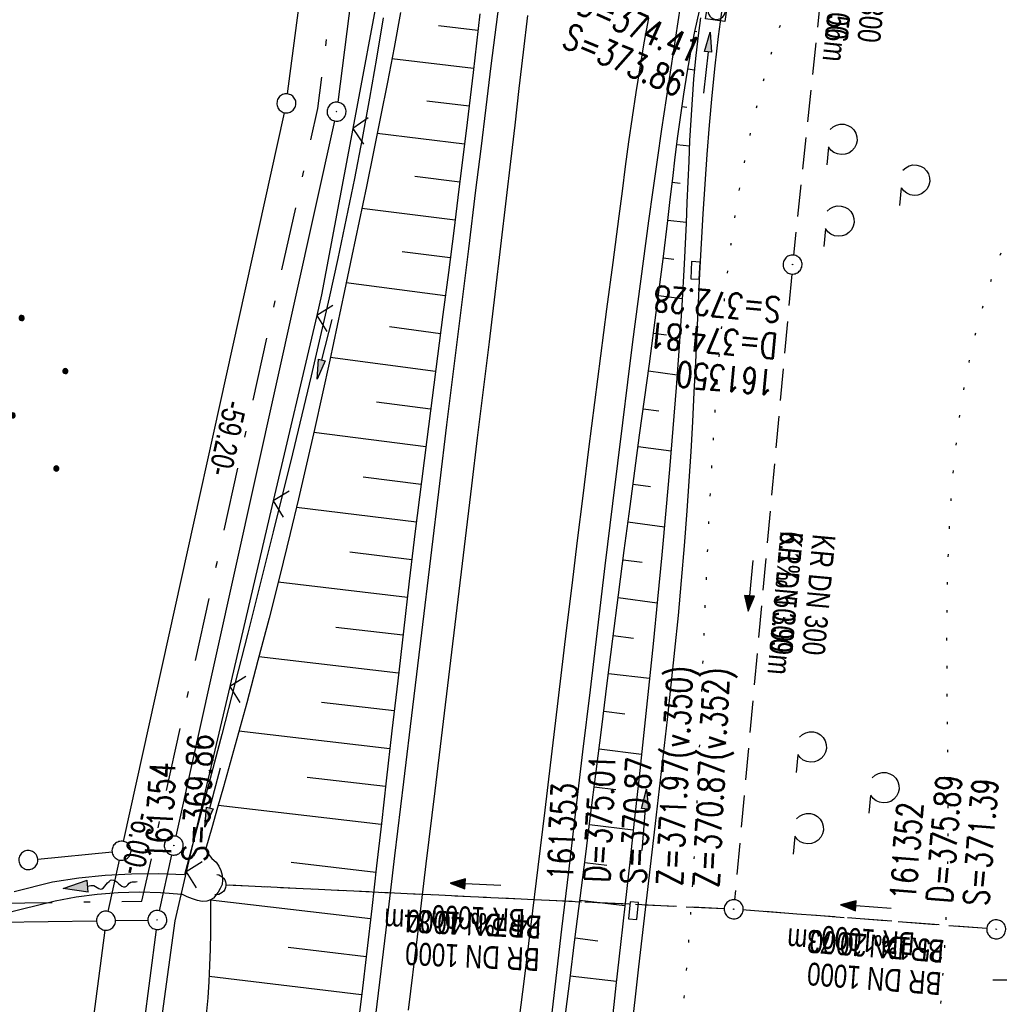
# Model space of a CAD drawing. Extents: x 510932 to 511602, y 463659 to 464636.
# Tile 18 of 81: x 511118 to 511196, y 463998 to 464076. Entities that reach past the tile are written whole.
import ezdxf

# ---------------------------------------------------------------- set-up
doc = ezdxf.new("R2010")
doc.units = 0
doc.header["$LTSCALE"] = 10
doc.header["$MEASUREMENT"] = 0
for name, pattern in [('AUSGEZOGEN', [0]), ('LT00', [0]), ('LT07', [0.22, 0.02, -0.2]), ('LT08', [0.42, 0.2, -0.1, 0.02, -0.1]), ('LT12', [0.4, 0.3, -0.1]), ('STRICHLINIE2', [0.375, 0.25, -0.125])]:
    doc.linetypes.add(name, pattern=pattern)
doc.layers.get('0').update_dxf_attribs({"linetype": 'LT00'})
for name, color, linetype in [('--EK_FBR', 1, 'LT00'), ('--EK_Halt-Pfeil', 4, 'LT00'), ('--EK_Haltung', 7, 'STRICHLINIE2'), ('--EK_Haltung-Text', 140, 'LT00'), ('--EK_Schacht-Text', 5, 'LT00'), ('--EL_DFK_AB_L', 21, 'LT00'), ('--EL_DFK_AB_P', 7, 'LT00'), ('--EL_Halt-Pfeil', 4, 'LT00'), ('--EL_Haltung', 182, 'STRICHLINIE2'), ('--EL_Haltung-Text', 182, 'LT00'), ('--FLIEßRICHTPFEIL', 180, 'Continuous'), ('ABSTAND', 8, 'LT00'), ('DFK_AB_L', 21, 'LT00'), ('DFK_AB_P', 7, 'LT00'), ('DFK_GZPKT', 250, 'LT00'), ('DFK_KATASTER', 250, 'LT00'), ('DFK_NUTZUNG', 250, 'LT00'), ('DL', 182, 'LT12'), ('DL_PFEIL', 201, 'LT00'), ('DL_TEXT', 182, 'LT00'), ('GEHOELZ_SYMB', 252, 'Continuous'), ('GEMEINDEGRENZE', 3, 'LT08'), ('PFEIL', 140, 'AUSGEZOGEN'), ('V104_AFBR_BAB', 250, 'LT00'), ('V104_BOESCH', 250, 'LT00'), ('V104_BOSCHUNG', 250, 'LT00'), ('V104_GEHOELZ', 250, 'LT07'), ('V104_GRABEN', 250, 'LT00'), ('V104_KA_MULD', 182, 'LT00'), ('V104_KA_PRUF', 182, 'LT00'), ('V104_LD_MARK', 250, 'LT00'), ('V104_RASTER', 250, 'LT00'), ('V104_SINKK', 182, 'LT00'), ('V104_UK_DURCH', 182, 'LT00'), ('V104_ZAUN', 40, 'LT00')]:
    doc.layers.add(name, color=color, linetype=linetype)
doc.styles.add('Haltungsbeschriftung', font='ARIAL.TTF', dxfattribs={"width": 0.75})
doc.styles.add('schachtbeschriftung', font='romans.shx', dxfattribs={"width": 0.75, "height": 2})
doc.styles.get("Standard").update_dxf_attribs({"font": 'ARIAL.TTF'})

# ---------------------------------------------------------------- blocks, each defined once
blk = doc.blocks.new('SYMB7010')
at = {"color": 0, "linetype": 'ByBlock'}
for points in [[(-0.031408, 0.499213), (-0.093728, 0.49134), (-0.15457, 0.475719), (-0.212975, 0.452595), (-0.268021, 0.422333), (-0.31884, 0.385411), (-0.36463, 0.342411), (-0.40467, 0.29401), (-0.438329, 0.240973), (-0.465074, 0.184136), (-0.484486, 0.124395), (-0.496256, 0.062692), (-0.5002, 0)], [(-0.5002, 0), (-0.496256, -0.062692), (-0.484486, -0.124395), (-0.465075, -0.184136), (-0.438329, -0.240973), (-0.404671, -0.29401), (-0.36463, -0.342411), (-0.31884, -0.385411), (-0.268021, -0.422333), (-0.212975, -0.452595), (-0.154571, -0.475719), (-0.093728, -0.49134), (-0.031408, -0.499213), (0.031408, -0.499213)], [(0.5002, 0), (0.496256, 0.062692), (0.484485, 0.124395), (0.465074, 0.184136), (0.438329, 0.240973), (0.40467, 0.29401), (0.36463, 0.342411), (0.31884, 0.385411), (0.268021, 0.422333), (0.212975, 0.452595), (0.15457, 0.475719), (0.093728, 0.49134), (0.031408, 0.499213), (-0.031408, 0.499213)], [(0.031408, -0.499213), (0.093728, -0.491341), (0.15457, -0.475719), (0.212975, -0.452595), (0.268021, -0.422333), (0.31884, -0.385411), (0.36463, -0.342411), (0.404671, -0.294011), (0.438329, -0.240974), (0.465075, -0.184136), (0.484486, -0.124395), (0.496256, -0.062692), (0.500201, 0)]]:
    blk.add_lwpolyline(points, dxfattribs=at)
blk = doc.blocks.new('SYMB0003')
at = {"color": 0, "linetype": 'ByBlock'}
for p, q in [((-0.015712, 0), (0.010166, 0.012015)), ((0, -0.021257), (-0.015712, 0)), ((0.010166, 0.012015), (0, -0.021257))]:
    blk.add_line(p, q, dxfattribs=at)
for points in [[(-0.031395, 0.499013), (-0.093691, 0.491144), (-0.154509, 0.475528), (-0.21289, 0.452414), (-0.267913, 0.422164), (-0.318712, 0.385257), (-0.364484, 0.342274), (-0.404509, 0.293893), (-0.438154, 0.240877), (-0.464888, 0.184062), (-0.484292, 0.124345), (-0.496058, 0.062667), (-0.5, 0)], [(-0.5, 0), (-0.496058, -0.062667), (-0.484292, -0.124345), (-0.464888, -0.184062), (-0.438154, -0.240877), (-0.404509, -0.293893), (-0.364485, -0.342274), (-0.318712, -0.385257), (-0.267914, -0.422164), (-0.21289, -0.452414), (-0.154509, -0.475529), (-0.093691, -0.491144), (-0.031395, -0.499014), (0.031395, -0.499014)], [(0.5, 0), (0.496057, 0.062667), (0.484292, 0.124345), (0.464888, 0.184062), (0.438153, 0.240877), (0.404509, 0.293893), (0.364484, 0.342274), (0.318712, 0.385257), (0.267913, 0.422164), (0.21289, 0.452414), (0.154509, 0.475528), (0.093691, 0.491144), (0.031395, 0.499013), (-0.031395, 0.499013)], [(0.031395, -0.499014), (0.093691, -0.491144), (0.154509, -0.475529), (0.21289, -0.452414), (0.267914, -0.422164), (0.318712, -0.385257), (0.364485, -0.342274), (0.404509, -0.293893), (0.438154, -0.240877), (0.464889, -0.184062), (0.484292, -0.124345), (0.496058, -0.062667), (0.5, 0)]]:
    blk.add_lwpolyline(points, dxfattribs=at)
blk = doc.blocks.new('Ackerland7')
at = {"layer": 'DFK_NUTZUNG', "color": 0, "linetype": 'ByBlock'}
for p, q in [((-4, 3.928), (-4, 3.67)), ((-3.95, 3.628), (-3.95, 3.97)), ((-3.9, 3.99), (-3.9, 3.607)), ((-3.85, 3.601), (-3.85, 3.997)), ((-3.8, 3.99), (-3.8, 3.607)), ((-3.75, 3.628), (-3.75, 3.97)), ((-3.7, 3.928), (-3.7, 3.67)), ((3.7, 3.929), (3.7, 3.671)), ((3.75, 3.629), (3.75, 3.971)), ((3.8, 3.992), (3.8, 3.608)), ((3.85, 3.602), (3.85, 3.998)), ((3.9, 3.992), (3.9, 3.608)), ((3.95, 3.629), (3.95, 3.971)), ((4, 3.929), (4, 3.671)), ((-3.65, 3.798), (-3.65, 3.8)), ((4.05, 3.799), (4.05, 3.801)), ((-7.85, 0.129), (-7.85, -0.129)), ((-7.8, -0.171), (-7.8, 0.171)), ((-7.75, 0.192), (-7.75, -0.192)), ((-7.7, -0.198), (-7.7, 0.198)), ((-7.65, 0.192), (-7.65, -0.192)), ((-7.6, -0.171), (-7.6, 0.171)), ((-7.55, 0.129), (-7.55, -0.129)), ((-7.5, -0.001), (-7.5, 0.001)), ((-0.15, 0.129), (-0.15, -0.129)), ((-0.1, -0.171), (-0.1, 0.171)), ((-0.05, 0.192), (-0.05, -0.192)), ((0, -0.198), (0, 0.198)), ((0.05, 0.192), (0.05, -0.192)), ((0.1, -0.171), (0.1, 0.171)), ((0.15, 0.129), (0.15, -0.129)), ((0.2, -0.001), (0.2, 0.001)), ((7.55, 0.129), (7.55, -0.129)), ((7.6, -0.171), (7.6, 0.171)), ((7.65, 0.192), (7.65, -0.192)), ((7.7, -0.198), (7.7, 0.198)), ((7.75, 0.192), (7.75, -0.192)), ((7.8, -0.171), (7.8, 0.171)), ((7.85, 0.129), (7.85, -0.129)), ((7.9, -0.001), (7.9, 0.001)), ((-4, -3.671), (-4, -3.929)), ((-3.95, -3.971), (-3.95, -3.629)), ((-3.9, -3.608), (-3.9, -3.992)), ((-3.85, -3.998), (-3.85, -3.602)), ((-3.8, -3.608), (-3.8, -3.992)), ((-3.75, -3.971), (-3.75, -3.629)), ((-3.7, -3.671), (-3.7, -3.929)), ((-3.65, -3.801), (-3.65, -3.799)), ((3.7, -3.671), (3.7, -3.929)), ((3.75, -3.971), (3.75, -3.629)), ((3.8, -3.608), (3.8, -3.992)), ((3.85, -3.998), (3.85, -3.602)), ((3.9, -3.608), (3.9, -3.992)), ((3.95, -3.971), (3.95, -3.629)), ((4, -3.671), (4, -3.929)), ((4.05, -3.801), (4.05, -3.799))]:
    blk.add_line(p, q, dxfattribs=at)
for points in [[(-3.65, 3.799), (-3.67, 3.886), (-3.725, 3.955), (-3.805, 3.994), (-3.894, 3.994), (-3.975, 3.955), (-4.03, 3.886), (-4.05, 3.799), (-4.03, 3.712), (-3.975, 3.642), (-3.894, 3.604), (-3.805, 3.604), (-3.725, 3.642), (-3.67, 3.712), (-3.65, 3.799)], [(4.05, 3.8), (4.03, 3.887), (3.975, 3.956), (3.894, 3.995), (3.805, 3.995), (3.725, 3.956), (3.67, 3.887), (3.65, 3.8), (3.67, 3.713), (3.725, 3.644), (3.805, 3.605), (3.894, 3.605), (3.975, 3.644), (4.03, 3.713), (4.05, 3.8)], [(-7.5, 0), (-7.52, 0.087), (-7.575, 0.156), (-7.655, 0.195), (-7.744, 0.195), (-7.825, 0.156), (-7.88, 0.087), (-7.9, 0)], [(0.2, 0), (0.18, 0.087), (0.125, 0.156), (0.045, 0.195), (-0.044, 0.195), (-0.125, 0.156), (-0.18, 0.087), (-0.2, 0)], [(-0.2, 0), (-0.18, -0.087), (-0.125, -0.156), (-0.044, -0.195), (0.045, -0.195), (0.125, -0.156), (0.18, -0.087), (0.2, 0)], [(7.9, 0), (7.88, 0.087), (7.825, 0.156), (7.744, 0.195), (7.655, 0.195), (7.575, 0.156), (7.52, 0.087), (7.5, 0)], [(7.5, 0), (7.52, -0.087), (7.575, -0.156), (7.655, -0.195), (7.744, -0.195), (7.825, -0.156), (7.88, -0.087), (7.9, 0)], [(-7.9, 0), (-7.88, -0.087), (-7.825, -0.156), (-7.744, -0.195), (-7.655, -0.195), (-7.575, -0.156), (-7.52, -0.087), (-7.5, 0)], [(-3.65, -3.8), (-3.67, -3.713), (-3.725, -3.644), (-3.805, -3.605), (-3.894, -3.605), (-3.975, -3.644), (-4.03, -3.713), (-4.05, -3.8), (-4.03, -3.887), (-3.975, -3.956), (-3.894, -3.995), (-3.805, -3.995), (-3.725, -3.956), (-3.67, -3.887), (-3.65, -3.8)], [(4.05, -3.8), (4.03, -3.713), (3.975, -3.644), (3.894, -3.605), (3.805, -3.605), (3.725, -3.644), (3.67, -3.713), (3.65, -3.8), (3.67, -3.887), (3.725, -3.956), (3.805, -3.995), (3.894, -3.995), (3.975, -3.956), (4.03, -3.887), (4.05, -3.8)]]:
    blk.add_lwpolyline(points, dxfattribs=at)
blk = doc.blocks.new('Pfreil3')
at = {"layer": 'PFEIL'}
blk.add_hatch(color=256, dxfattribs=at).paths.add_polyline_path([(-1.549, 0.273), (-1.549, -0.273), (0, 0)])
for p, q in [((-1.549, 0), (-4.831, 0)), ((-1.549, -0.273), (-1.549, 0.273)), ((-1.549, 0.273), (0, 0)), ((0, 0), (-1.549, -0.273))]:
    blk.add_line(p, q, dxfattribs=at)
blk = doc.blocks.new('SYMB0024')
at = {"color": 0, "linetype": 'ByBlock'}
for p, q in [((-0.5, 0.5), (0, 0)), ((0, 0), (0.5, 0.5))]:
    blk.add_line(p, q, dxfattribs=at)
blk = doc.blocks.new('GEHOELZ_SYMB')
at = {"layer": 'GEHOELZ_SYMB'}
blk.add_line((0, 0), (1.4, 0), dxfattribs=at)
blk.add_lwpolyline([(-1.388, 0.017), (-1.612, 0.221), (-1.778, 0.474), (-1.876, 0.761), (-1.898, 1.063), (-1.844, 1.361), (-1.718, 1.636), (-1.526, 1.87), (-1.282, 2.05), (-1, 2.162), (-0.7, 2.2), (-0.4, 2.162), (-0.118, 2.05), (0.126, 1.87), (0.318, 1.636), (0.444, 1.361), (0.498, 1.063), (0.476, 0.761), (0.378, 0.474), (0.212, 0.221), (-0.012, 0.017)], dxfattribs=at)
blk = doc.blocks.new('FLIEßRICHTPFEIL')
at = {"layer": '--FLIEßRICHTPFEIL'}
blk.add_hatch(color=256, dxfattribs=at).paths.add_polyline_path([(-1.95, 0.4875), (-1.95, -0.4875), (0, 0)])
for p, q in [((-1.95, 0.4875), (-1.95, -0.4875)), ((-1.95, 0.4875), (0, 0)), ((0, 0), (-1.95, -0.4875))]:
    blk.add_line(p, q, dxfattribs=at)
at = {"layer": '--FLIEßRICHTPFEIL', "start_tangent": (-1, 0), "end_tangent": (-1, 0)}
blk.add_spline([(-1.95, 0), (-2.4375, 0), (-2.925, 0.325), (-3.4125, 0), (-3.9, -0.325), (-4.3875, 0), (-4.875, 0.325), (-5.3625, 0), (-5.85, 0)], degree=3, dxfattribs=at)
blk = doc.blocks.new('SYMB0652')
at = {"color": 0, "linetype": 'ByBlock'}
blk.add_lwpolyline([(-0.15, -0.075), (0.15, -0.075), (0.15, 0.075), (-0.15, 0.075), (-0.15, -0.075)], dxfattribs=at)
blk = doc.blocks.new('SYMB1107')
at = {"color": 0, "linetype": 'ByBlock'}
for points in [[(-0.2, 0), (-0.196157, 0.039018), (-0.184776, 0.076537), (-0.166294, 0.111114), (-0.141421, 0.141421), (-0.111114, 0.166294), (-0.076537, 0.184776), (-0.039018, 0.196157), (0, 0.2)], [(0, 0.2), (0.039018, 0.196157), (0.076537, 0.184776), (0.111114, 0.166294), (0.141421, 0.141421), (0.166294, 0.111114), (0.184776, 0.076537), (0.196157, 0.039018), (0.2, 0)]]:
    blk.add_lwpolyline(points, dxfattribs=at)
blk = doc.blocks.new('SYMB1210')
at = {"color": 0, "linetype": 'ByBlock'}
blk.add_line((0.018815, -0.179014), (0.055623, -0.17119), dxfattribs=at)
for points in [[(-0.2, -0.2), (-0.2, 0.2), (0.2, 0.2), (0.2, -0.2), (-0.2, -0.2)], [(0.018815, 0.179014), (-0.018815, 0.179014), (-0.055623, 0.17119), (-0.09, 0.155885), (-0.120444, 0.133766), (-0.145623, 0.105801), (-0.164438, 0.073213), (-0.176067, 0.037424), (-0.18, 0)], [(-0.18, 0), (-0.176067, -0.037424), (-0.164438, -0.073213), (-0.145623, -0.105801), (-0.120444, -0.133766), (-0.09, -0.155885), (-0.055623, -0.17119), (-0.018815, -0.179014), (0.018815, -0.179014)], [(0.18, 0), (0.176067, 0.037424), (0.164438, 0.073213), (0.145623, 0.105801), (0.120444, 0.133766), (0.09, 0.155885), (0.055623, 0.17119), (0.018815, 0.179014)], [(0.055623, -0.17119), (0.09, -0.155885), (0.120444, -0.133766), (0.145623, -0.105801), (0.164438, -0.073213), (0.176067, -0.037424), (0.18, 0)]]:
    blk.add_lwpolyline(points, dxfattribs=at)
blk = doc.blocks.new('SYMB0070')
at = {"color": 0, "linetype": 'ByBlock'}
for p, q in [((-0.5, 0), (0.2, 0)), ((0.5, 0), (0.2, 0.1)), ((0.2, 0.1), (0.2, 0)), ((0.468, 0), (0.21, 0.086)), ((0.21, 0.086), (0.21, -0.086)), ((0.21, -0.086), (0.468, 0)), ((0.22, -0.072), (0.437, 0)), ((0.23, -0.058), (0.405, 0)), ((0.24, -0.045), (0.374, 0)), ((0.342, 0), (0.25, 0.031)), ((0.25, 0.031), (0.25, -0.031)), ((0.25, -0.031), (0.342, 0)), ((0.26, -0.017), (0.31, 0)), ((0.27, -0.003), (0.279, 0))]:
    blk.add_line(p, q, dxfattribs=at)
for points in [[(0.2, 0), (0.2, -0.1), (0.5, 0)], [(0.437, 0), (0.22, 0.072), (0.22, -0.072)], [(0.405, 0), (0.23, 0.058), (0.23, -0.058)], [(0.374, 0), (0.24, 0.045), (0.24, -0.045)], [(0.31, 0), (0.26, 0.017), (0.26, -0.017)], [(0.279, 0), (0.27, 0.003), (0.27, -0.003)]]:
    blk.add_lwpolyline(points, dxfattribs=at)

msp = doc.modelspace()

# ---------------------------------------------------------------- linework, layer by layer
at = {"layer": '--EK_FBR'}
for points in [[(511140.926, 463952.153), (511141.874, 463959.939), (511142.821, 463967.725), (511143.816, 463975.916), (511144.808, 463984.107), (511145.796, 463992.298), (511146.497, 463998.129), (511147.196, 464003.961), (511147.895, 464009.792), (511148.593, 464015.624), (511149.297, 464021.499), (511150.004, 464027.373), (511150.714, 464033.247), (511151.429, 464039.121), (511151.996, 464043.741), (511152.566, 464048.36), (511153.137, 464052.979), (511153.709, 464057.597), (511154.279, 464062.215), (511154.681, 464065.482), (511155.084, 464068.749), (511155.489, 464072.016), (511155.898, 464075.282), (511156.312, 464078.549)], [(511170.368, 464076.698), (511169.995, 464074.269), (511169.627, 464071.848), (511169.264, 464069.435), (511168.906, 464067.027), (511168.555, 464064.621), (511168.21, 464062.214), (511167.872, 464059.806), (511167.44, 464056.638), (511167.02, 464053.464), (511166.61, 464050.284), (511166.208, 464047.101), (511165.812, 464043.914), (511165.422, 464040.727), (511165.034, 464037.539), (511164.442, 464032.647), (511163.853, 464027.758), (511163.267, 464022.87), (511162.683, 464017.983), (511162.102, 464013.095), (511161.565, 464008.56), (511161.028, 464004.024), (511160.492, 463999.488), (511159.954, 463994.951)]]:
    msp.add_lwpolyline(points, dxfattribs=at)
at = {"layer": '--EK_Haltung'}
for p, q in [((511183.778, 464099.939), (511179.294, 464057.115)), ((511179.148, 464055.622), (511174.651, 464006.34)), ((511173.833, 464005.629), (511134.539, 464007.494)), ((511194.508, 464004.073), (511175.33, 464005.536))]:
    msp.add_line(p, q, dxfattribs=at)
at = {"layer": '--EL_DFK_AB_L'}
for p, q in [((511148.664, 464110.016), (511143.396, 464069.154)), ((511143.138, 464067.677), (511130.643, 464011.342)), ((511129.343, 464005.482), (511130.318, 464009.878)), ((511129.084, 464004.006), (511122.667, 463954.534))]:
    msp.add_line(p, q, dxfattribs=at)
at = {"layer": '--EL_Haltung'}
for p, q in [((511183.778, 464099.939), (511179.294, 464057.115)), ((511179.148, 464055.622), (511174.651, 464006.34)), ((511173.833, 464005.629), (511134.539, 464007.494)), ((511194.508, 464004.073), (511175.33, 464005.536))]:
    msp.add_line(p, q, dxfattribs=at)
at = {"layer": 'DFK_AB_L'}
for p, q in [((511148.664, 464110.016), (511143.396, 464069.154)), ((511143.138, 464067.677), (511130.643, 464011.342)), ((511129.343, 464005.482), (511130.318, 464009.878)), ((511129.084, 464004.006), (511122.667, 463954.534))]:
    msp.add_line(p, q, dxfattribs=at)
at = {"layer": 'DFK_KATASTER'}
for p, q in [((511139.446, 464069.804), (511141.864, 464088.586)), ((511126.522, 464010.932), (511139.189, 464068.328)), ((511119.767, 464009.544), (511125.614, 464010.126)), ((511125.302, 464005.422), (511126.198, 464009.467)), ((511116.76, 464004.58), (511124.39, 464004.68)), ((511125.89, 464004.701), (511128.43, 464004.738)), ((511125.044, 464003.946), (511118.687, 463954.884))]:
    msp.add_line(p, q, dxfattribs=at)
at = {"layer": 'DL'}
for p, q in [((511173.833, 464005.629), (511134.539, 464007.494)), ((511194.508, 464004.073), (511175.33, 464005.536))]:
    msp.add_line(p, q, dxfattribs=at)
at = {"layer": 'GEMEINDEGRENZE', "ltscale": 2.5, "flags": 128}
msp.add_lwpolyline([(510955.418, 463956.46), (510984.643, 463964.401), (511022.61, 463976.051), (511115.765, 464006.067), (511125.119, 464006.189), (511127.972, 464006.232), (511141.821, 464068.669), (511147.251, 464110.787), (511145.826, 464126.184), (511140.364, 464140.309), (511125.905, 464157.166), (511130.198, 464162.429), (511147.669, 464187.979), (511163.304, 464175.908), (511220.322, 464139.483), (511221.496, 464133.768), (511224.292, 464132.831), (511228.083, 464132.209), (511231.987, 464131.836), (511235.827, 464131.654), (511239.611, 464132.102), (511243.389, 464132.873), (511247.049, 464134.051), (511250.592, 464135.658), (511254.009, 464137.449), (511257.11, 464139.688), (511260.042, 464142.214), (511262.731, 464144.97), (511265.043, 464148.031), (511267.093, 464151.319), (511268.83, 464154.726), (511269.658, 464157.276), (511264.514, 464158.57), (511276.943, 464224.277), (511277.673, 464232.3), (511293.146, 464312.658), (511294.667, 464320.83), (511298.569, 464352.138), (511300.855, 464378.237), (511302.403, 464397.081), (511302.932, 464407.141), (511302.953, 464407.635), (511306.996, 464455.436), (511309.133, 464480.689), (511312.442, 464550.532), (511314.022, 464582.963), (511327.222, 464590.538), (511358.906, 464589.094), (511362.89, 464579.068), (511451.194, 464578.849), (511502.173, 464571.933), (511508.943, 464570.82), (511599.854, 464555.961)], dxfattribs=at)
at = {"layer": 'V104_AFBR_BAB'}
for points in [[(511140.926, 463952.153), (511141.874, 463959.939), (511142.821, 463967.725), (511143.816, 463975.916), (511144.808, 463984.107), (511145.796, 463992.298), (511146.497, 463998.129), (511147.196, 464003.961), (511147.895, 464009.792), (511148.593, 464015.624), (511149.297, 464021.499), (511150.004, 464027.373), (511150.714, 464033.247), (511151.429, 464039.121), (511151.996, 464043.741), (511152.566, 464048.36), (511153.137, 464052.979), (511153.709, 464057.597), (511154.279, 464062.215), (511154.681, 464065.482), (511155.084, 464068.749), (511155.489, 464072.016), (511155.898, 464075.282), (511156.312, 464078.549)], [(511170.368, 464076.698), (511169.995, 464074.269), (511169.627, 464071.848), (511169.264, 464069.435), (511168.906, 464067.027), (511168.555, 464064.621), (511168.21, 464062.214), (511167.872, 464059.806), (511167.44, 464056.638), (511167.02, 464053.464), (511166.61, 464050.284), (511166.208, 464047.101), (511165.812, 464043.914), (511165.422, 464040.727), (511165.034, 464037.539), (511164.442, 464032.647), (511163.853, 464027.758), (511163.267, 464022.87), (511162.683, 464017.983), (511162.102, 464013.095), (511161.565, 464008.56), (511161.028, 464004.024), (511160.492, 463999.488), (511159.954, 463994.951)]]:
    msp.add_lwpolyline(points, dxfattribs=at)
at = {"layer": 'V104_BOESCH'}
for points in [[(511161.256, 463996.714), (511161.662, 463999.966), (511162.073, 464003.218), (511162.486, 464006.469), (511162.9, 464009.721), (511163.313, 464012.973), (511163.751, 464016.451), (511164.188, 464019.929), (511164.625, 464023.408), (511165.064, 464026.885), (511165.507, 464030.362), (511165.957, 464033.838), (511166.415, 464037.312), (511166.793, 464040.124), (511167.174, 464042.936), (511167.557, 464045.748), (511167.938, 464048.56), (511168.315, 464051.374), (511168.684, 464054.189), (511169.043, 464057.007), (511169.389, 464059.828), (511169.586, 464061.49), (511169.783, 464063.153), (511169.983, 464064.815), (511170.192, 464066.475), (511170.413, 464068.133), (511170.652, 464069.788), (511170.913, 464071.438), (511171.201, 464073.083), (511171.519, 464074.722), (511171.874, 464076.354)], [(511154.575, 464076.1), (511154.047, 464071.501), (511153.502, 464066.904), (511152.94, 464062.309), (511152.526, 464059.02), (511152.104, 464055.732), (511151.678, 464052.444), (511151.251, 464049.157), (511150.824, 464045.869), (511150.402, 464042.582), (511149.987, 464039.293), (511149.503, 464035.366), (511149.031, 464031.437), (511148.568, 464027.507), (511148.113, 464023.576), (511147.663, 464019.645), (511147.216, 464015.713), (511146.835, 464012.358), (511146.453, 464009.004), (511146.068, 464005.65), (511145.677, 464002.296), (511145.28, 463998.944), (511144.873, 463995.592)], [(511133.383, 464006.323), (511133.374, 464005.035), (511133.36, 464003.748), (511133.337, 464002.461), (511133.298, 464001.176), (511133.239, 463999.894), (511133.154, 463998.614), (511133.01, 463997.035)]]:
    msp.add_lwpolyline(points, dxfattribs=at)
at = {"layer": 'V104_BOSCHUNG'}
for p, q in [((511154.428, 464074.809), (511151.319, 464075.156)), ((511171.524, 464074.745), (511171.669, 464074.715)), ((511154.084, 464071.818), (511147.663, 464072.557)), ((511170.972, 464071.788), (511171.488, 464071.7)), ((511153.732, 464068.828), (511150.414, 464069.222)), ((511170.509, 464068.815), (511170.883, 464068.761)), ((511153.373, 464065.838), (511146.51, 464066.676)), ((511170.11, 464065.833), (511171.09, 464065.711)), ((511153.008, 464062.86), (511149.458, 464063.294)), ((511169.747, 464062.852), (511170.352, 464062.781)), ((511152.634, 464059.872), (511145.299, 464060.791)), ((511169.394, 464059.873), (511170.831, 464059.704)), ((511152.253, 464056.885), (511148.468, 464057.371)), ((511169.029, 464056.9), (511169.857, 464056.798)), ((511151.867, 464053.898), (511144.063, 464054.926)), ((511168.65, 464053.931), (511170.518, 464053.688)), ((511151.48, 464050.923), (511147.458, 464051.453)), ((511168.26, 464050.962), (511169.294, 464050.821)), ((511151.094, 464047.948), (511142.803, 464049.04)), ((511167.861, 464047.988), (511170.121, 464047.682)), ((511150.71, 464044.984), (511146.434, 464045.536)), ((511167.457, 464045.015), (511168.677, 464044.85)), ((511150.331, 464042.02), (511141.501, 464043.133)), ((511167.053, 464042.043), (511169.654, 464041.69)), ((511149.958, 464039.056), (511145.393, 464039.619)), ((511166.65, 464039.07), (511168.025, 464038.884)), ((511149.59, 464036.079), (511140.143, 464037.243)), ((511166.254, 464036.096), (511169.131, 464035.706)), ((511149.231, 464033.113), (511144.332, 464033.704)), ((511165.864, 464033.122), (511167.358, 464032.919)), ((511148.878, 464030.146), (511138.702, 464031.347)), ((511165.479, 464030.139), (511168.563, 464029.736)), ((511148.53, 464027.179), (511143.241, 464027.79)), ((511165.098, 464027.155), (511166.682, 464026.956)), ((511148.185, 464024.199), (511137.185, 464025.47)), ((511164.721, 464024.171), (511167.96, 464023.781)), ((511147.843, 464021.219), (511142.123, 464021.879)), ((511164.347, 464021.194), (511165.997, 464020.995)), ((511147.503, 464018.238), (511135.605, 464019.612)), ((511163.973, 464018.217), (511167.328, 464017.814)), ((511147.164, 464015.257), (511140.979, 464015.972)), ((511163.599, 464015.241), (511165.301, 464015.036)), ((511146.826, 464012.276), (511133.97, 464013.761)), ((511163.223, 464012.264), (511166.674, 464011.849)), ((511146.396, 464008.496), (511139.722, 464009.267)), ((511162.845, 464009.288), (511164.594, 464009.078)), ((511145.974, 464004.843), (511133.383, 464006.301)), ((511162.466, 464006.312), (511166.009, 464005.886)), ((511162.088, 464003.336), (511163.882, 464003.12)), ((511145.625, 464001.85), (511139.489, 464002.574)), ((511145.27, 463998.858), (511133.26, 464000.3)), ((511161.711, 464000.36), (511165.344, 463999.922))]:
    msp.add_line(p, q, dxfattribs=at)
at = {"layer": 'V104_GEHOELZ', "flags": 128}
msp.add_lwpolyline([(511211.675, 464089.159), (511211.846, 464089.707), (511212, 464090.261), (511212.127, 464090.821), (511212.219, 464091.391), (511212.264, 464091.973), (511212.254, 464092.569), (511212.189, 464093.127), (511212.071, 464093.686), (511211.903, 464094.233), (511211.686, 464094.756), (511211.422, 464095.242), (511211.113, 464095.678), (511210.761, 464096.052), (511210.369, 464096.35), (511209.927, 464096.569), (511209.448, 464096.706), (511208.939, 464096.773), (511208.403, 464096.78), (511207.845, 464096.74), (511207.27, 464096.663), (511206.683, 464096.561), (511206.089, 464096.444), (511205.492, 464096.324), (511204.24, 464096.092), (511203, 464095.889), (511201.773, 464095.705), (511200.562, 464095.535), (511199.368, 464095.37), (511198.194, 464095.202), (511197.041, 464095.025), (511195.912, 464094.831), (511194.809, 464094.611), (511193.733, 464094.36), (511192.686, 464094.068), (511191.672, 464093.729), (511190.69, 464093.334), (511189.745, 464092.877), (511188.837, 464092.35), (511187.914, 464091.706), (511187.035, 464090.981), (511186.197, 464090.181), (511185.4, 464089.312), (511184.642, 464088.381), (511183.921, 464087.394), (511183.236, 464086.358), (511182.586, 464085.278), (511181.969, 464084.162), (511181.383, 464083.017), (511180.828, 464081.847), (511180.301, 464080.66), (511179.801, 464079.463), (511179.327, 464078.261), (511178.574, 464076.214), (511177.888, 464074.171), (511177.264, 464072.134), (511176.7, 464070.1), (511176.191, 464068.07), (511175.733, 464066.042), (511175.323, 464064.015), (511174.957, 464061.99), (511174.632, 464059.965), (511174.342, 464057.939), (511174.086, 464055.913), (511173.858, 464053.884), (511173.655, 464051.853), (511173.474, 464049.819), (511173.31, 464047.781), (511173.115, 464045.084), (511172.941, 464042.379), (511172.785, 464039.667), (511172.645, 464036.95), (511172.517, 464034.226), (511172.398, 464031.498), (511172.286, 464028.766), (511172.178, 464026.031), (511172.07, 464023.293), (511171.961, 464020.553), (511171.846, 464017.811), (511171.724, 464015.069), (511171.591, 464012.328), (511171.445, 464009.586), (511171.282, 464006.847), (511171.099, 464004.109), (511170.895, 464001.374), (511170.665, 463998.643), (511170.396, 463995.793), (511170.099, 463992.948), (511169.776, 463990.106), (511169.43, 463987.269), (511169.063, 463984.434), (511168.678, 463981.603), (511168.277, 463978.775), (511167.862, 463975.95), (511167.437, 463973.127), (511167.003, 463970.306), (511166.563, 463967.487), (511166.152, 463964.871), (511165.74, 463962.255), (511165.333, 463959.638), (511164.932, 463957.019), (511164.542, 463954.396), (511164.166, 463951.769), (511163.807, 463949.136), (511163.469, 463946.496), (511163.174, 463944.027), (511162.899, 463941.553), (511162.642, 463939.077), (511162.401, 463936.603), (511162.175, 463934.131), (511161.964, 463931.665), (511161.764, 463929.208), (511161.576, 463926.762), (511161.397, 463924.33), (511161.276, 463922.619), (511161.16, 463920.912), (511161.052, 463919.206), (511160.952, 463917.496), (511160.862, 463915.779), (511160.785, 463914.051), (511160.72, 463912.307), (511160.67, 463910.545), (511160.637, 463908.759), (511160.622, 463906.947), (511160.626, 463905.104), (511160.638, 463904.096), (511160.662, 463903.084), (511160.705, 463902.073), (511160.772, 463901.07), (511160.871, 463900.081), (511161.006, 463899.11), (511161.185, 463898.164), (511161.414, 463897.249), (511161.698, 463896.371), (511162.045, 463895.535), (511162.459, 463894.747), (511162.948, 463894.014), (511163.522, 463893.332), (511164.171, 463892.707), (511164.887, 463892.136), (511165.663, 463891.615), (511166.491, 463891.139), (511167.364, 463890.704), (511168.274, 463890.308), (511169.215, 463889.946), (511170.177, 463889.613), (511171.155, 463889.307), (511172.139, 463889.023), (511173.124, 463888.757), (511174.939, 463888.302), (511176.731, 463887.897), (511178.505, 463887.542), (511180.262, 463887.239), (511182.009, 463886.988), (511183.747, 463886.789), (511185.482, 463886.642), (511187.217, 463886.548), (511188.955, 463886.508), (511190.424, 463886.515), (511191.898, 463886.555), (511193.377, 463886.621), (511194.86, 463886.71), (511196.347, 463886.814), (511197.838, 463886.929), (511199.331, 463887.048), (511200.828, 463887.166), (511202.328, 463887.278), (511203.829, 463887.378), (511205.333, 463887.461), (511206.838, 463887.52), (511208.344, 463887.551), (511209.852, 463887.547), (511211.36, 463887.503), (511212.868, 463887.414), (511214.376, 463887.273), (511215.884, 463887.076), (511216.747, 463886.937), (511217.608, 463886.786), (511218.469, 463886.632), (511219.327, 463886.483), (511220.183, 463886.347), (511221.035, 463886.233), (511221.884, 463886.15), (511222.728, 463886.106), (511223.567, 463886.109), (511224.401, 463886.168), (511225.466, 463886.336), (511226.518, 463886.604), (511227.554, 463886.964), (511228.572, 463887.408), (511229.567, 463887.929), (511230.539, 463888.52), (511231.483, 463889.172), (511232.397, 463889.878), (511233.278, 463890.632), (511234.123, 463891.424), (511234.93, 463892.248), (511235.696, 463893.096), (511236.708, 463894.329), (511237.637, 463895.596), (511238.489, 463896.897), (511239.27, 463898.233), (511239.985, 463899.604), (511240.64, 463901.01), (511241.242, 463902.453), (511241.795, 463903.932), (511242.307, 463905.448), (511242.782, 463907.001), (511243.226, 463908.593), (511243.454, 463909.459), (511243.683, 463910.33), (511243.918, 463911.197), (511244.166, 463912.054), (511244.436, 463912.894), (511244.734, 463913.71), (511245.066, 463914.495), (511245.44, 463915.242), (511245.862, 463915.943), (511246.34, 463916.592), (511246.881, 463917.181), (511247.491, 463917.704), (511248.012, 463918.06), (511248.571, 463918.379), (511249.16, 463918.67), (511249.771, 463918.939), (511250.395, 463919.194), (511251.025, 463919.443), (511251.653, 463919.693), (511252.272, 463919.951), (511252.872, 463920.225), (511253.446, 463920.523), (511253.986, 463920.851), (511254.485, 463921.218), (511254.934, 463921.631), (511255.356, 463922.133), (511255.719, 463922.69), (511256.031, 463923.293), (511256.299, 463923.936), (511256.533, 463924.609), (511256.738, 463925.307), (511256.924, 463926.02), (511257.098, 463926.742), (511257.269, 463927.465), (511257.645, 463928.994), (511258.038, 463930.494), (511258.445, 463931.97), (511258.861, 463933.425), (511259.286, 463934.862), (511259.715, 463936.286), (511260.145, 463937.698), (511260.574, 463939.103), (511260.999, 463940.505), (511261.417, 463941.906), (511261.824, 463943.311), (511262.218, 463944.722), (511262.76, 463946.777), (511263.271, 463948.851), (511263.755, 463950.941), (511264.215, 463953.046), (511264.653, 463955.163), (511265.075, 463957.29), (511265.481, 463959.425), (511265.876, 463961.565), (511266.263, 463963.707), (511266.645, 463965.85), (511267.025, 463967.992), (511267.502, 463970.668), (511267.978, 463973.338), (511268.45, 463976.005), (511268.917, 463978.669), (511269.375, 463981.332), (511269.822, 463983.995), (511270.254, 463986.659), (511270.67, 463989.325), (511271.067, 463991.995), (511271.441, 463994.669), (511271.815, 463997.535), (511272.163, 464000.407), (511272.488, 464003.283), (511272.794, 464006.161), (511273.083, 464009.041), (511273.359, 464011.92), (511273.623, 464014.798), (511273.879, 464017.673), (511274.082, 464019.985), (511274.284, 464022.295), (511274.49, 464024.604), (511274.701, 464026.912), (511274.921, 464029.221), (511275.153, 464031.53), (511275.401, 464033.841), (511275.666, 464036.154), (511275.953, 464038.47), (511276.264, 464040.791), (511276.603, 464043.116), (511276.972, 464045.446), (511277.193, 464046.756), (511277.418, 464048.067), (511277.641, 464049.378), (511277.858, 464050.689), (511278.061, 464052), (511278.245, 464053.308), (511278.403, 464054.615), (511278.531, 464055.918), (511278.621, 464057.217), (511278.668, 464058.512), (511278.666, 464059.801), (511278.609, 464061.084), (511278.491, 464062.361), (511278.352, 464063.364), (511278.177, 464064.365), (511277.97, 464065.367), (511277.737, 464066.374), (511277.482, 464067.388), (511277.212, 464068.412), (511277.041, 464069.039), (511276.858, 464069.662), (511276.656, 464070.271), (511276.427, 464070.856), (511276.164, 464071.409), (511275.86, 464071.919), (511275.393, 464072.509), (511274.85, 464073.021), (511274.24, 464073.462), (511273.569, 464073.842), (511272.846, 464074.169), (511272.079, 464074.451), (511271.274, 464074.698), (511270.44, 464074.918), (511269.585, 464075.119), (511268.716, 464075.31), (511267.841, 464075.501), (511266.968, 464075.698), (511266.104, 464075.912), (511265.257, 464076.151), (511264.093, 464076.545), (511262.975, 464077), (511261.899, 464077.51), (511260.86, 464078.069), (511259.853, 464078.67), (511258.875, 464079.307), (511257.92, 464079.973), (511256.985, 464080.663), (511256.065, 464081.37), (511255.155, 464082.088), (511254.251, 464082.81), (511253.349, 464083.53), (511252.444, 464084.242), (511251.532, 464084.939), (511250.608, 464085.615), (511249.668, 464086.265), (511248.707, 464086.88), (511247.722, 464087.456), (511246.707, 464087.985), (511245.658, 464088.462), (511244.571, 464088.881), (511243.442, 464089.234), (511242.265, 464089.515), (511241.037, 464089.719), (511239.753, 464089.839), (511238.408, 464089.868), (511237.275, 464089.823), (511236.108, 464089.717), (511234.914, 464089.556), (511233.703, 464089.342), (511232.483, 464089.078), (511231.261, 464088.769), (511230.046, 464088.418), (511228.847, 464088.028), (511227.671, 464087.603), (511226.527, 464087.147), (511225.423, 464086.662), (511224.367, 464086.154), (511223.368, 464085.624), (511222.433, 464085.077), (511221.571, 464084.516), (511220.791, 464083.945), (511220.1, 464083.367), (511219.507, 464082.785), (511219.019, 464082.204), (511218.646, 464081.627), (511218.396, 464081.057), (511218.276, 464080.498), (511218.295, 464079.954), (511218.461, 464079.427), (511218.738, 464078.974), (511219.13, 464078.537), (511219.626, 464078.116), (511220.217, 464077.711), (511220.891, 464077.321), (511221.64, 464076.946), (511222.453, 464076.585), (511223.32, 464076.238), (511224.23, 464075.903), (511225.174, 464075.582), (511226.142, 464075.272), (511227.124, 464074.974), (511228.11, 464074.687), (511229.088, 464074.41), (511230.834, 464073.931), (511232.529, 464073.482), (511234.176, 464073.059), (511235.779, 464072.658), (511237.342, 464072.275), (511238.868, 464071.907), (511240.362, 464071.55), (511241.826, 464071.2), (511243.265, 464070.853), (511244.682, 464070.506), (511246.08, 464070.155), (511247.465, 464069.796), (511248.839, 464069.425), (511250.205, 464069.039), (511251.569, 464068.634), (511252.932, 464068.206), (511254.3, 464067.752), (511255.676, 464067.267), (511257.063, 464066.748), (511258.465, 464066.191), (511259.886, 464065.592), (511261.329, 464064.948), (511262.799, 464064.255), (511263.406, 464063.956), (511264.005, 464063.643), (511264.581, 464063.314), (511265.12, 464062.962), (511265.61, 464062.585), (511266.036, 464062.177), (511266.385, 464061.735), (511266.667, 464061.207), (511266.849, 464060.637), (511266.942, 464060.028), (511266.957, 464059.386), (511266.904, 464058.714), (511266.792, 464058.017), (511266.634, 464057.299), (511266.438, 464056.564), (511266.215, 464055.817), (511265.975, 464055.063), (511265.729, 464054.304), (511265.488, 464053.546), (511264.986, 464051.829), (511264.554, 464050.136), (511264.188, 464048.465), (511263.883, 464046.816), (511263.633, 464045.186), (511263.433, 464043.575), (511263.278, 464041.98), (511263.162, 464040.4), (511263.082, 464038.835), (511263.031, 464037.281), (511263.004, 464035.739), (511262.997, 464034.206), (511263.003, 464032.68), (511263.018, 464031.162), (511263.037, 464029.648), (511263.054, 464028.137), (511263.065, 464026.629), (511263.064, 464025.122), (511263.045, 464023.613), (511263.005, 464022.102), (511262.937, 464020.587), (511262.836, 464019.067), (511262.698, 464017.54), (511262.485, 464015.761), (511262.215, 464013.976), (511261.886, 464012.188), (511261.5, 464010.401), (511261.056, 464008.619), (511260.554, 464006.848), (511259.994, 464005.091), (511259.377, 464003.351), (511258.7, 464001.634), (511257.966, 463999.944), (511257.174, 463998.284), (511256.323, 463996.659), (511255.35, 463994.966), (511254.313, 463993.317), (511253.215, 463991.712), (511252.057, 463990.151), (511250.843, 463988.635), (511249.71, 463987.314), (511248.539, 463986.026), (511247.332, 463984.768), (511246.094, 463983.537), (511244.83, 463982.332), (511243.543, 463981.149), (511242.238, 463979.986), (511240.919, 463978.841), (511239.59, 463977.71), (511238.255, 463976.592), (511236.919, 463975.483), (511235.585, 463974.382), (511234.319, 463973.336), (511233.058, 463972.29), (511231.804, 463971.239), (511230.556, 463970.178), (511229.313, 463969.103), (511228.077, 463968.01), (511226.846, 463966.893), (511225.621, 463965.748), (511224.401, 463964.571), (511223.187, 463963.357), (511222.472, 463962.622), (511221.757, 463961.88), (511221.038, 463961.138), (511220.314, 463960.403), (511219.582, 463959.684), (511218.84, 463958.987), (511218.084, 463958.32), (511217.313, 463957.69), (511216.525, 463957.104), (511215.716, 463956.571), (511214.884, 463956.097), (511214.027, 463955.689), (511213.142, 463955.356), (511212.227, 463955.104), (511211.285, 463954.94), (511210.318, 463954.86), (511209.333, 463954.863), (511208.337, 463954.943), (511207.336, 463955.099), (511206.34, 463955.326), (511205.353, 463955.622), (511204.384, 463955.984), (511203.44, 463956.407), (511202.528, 463956.89), (511201.654, 463957.428), (511200.827, 463958.018), (511200.053, 463958.658), (511199.354, 463959.326), (511198.707, 463960.034), (511198.107, 463960.777), (511197.55, 463961.552), (511197.03, 463962.353), (511196.543, 463963.176), (511196.083, 463964.018), (511195.645, 463964.874), (511195.225, 463965.74), (511194.544, 463967.217), (511193.902, 463968.71), (511193.303, 463970.217), (511192.751, 463971.737), (511192.25, 463973.27), (511191.803, 463974.815), (511191.416, 463976.37), (511191.091, 463977.936), (511190.834, 463979.498), (511190.637, 463981.069), (511190.495, 463982.646), (511190.403, 463984.231), (511190.356, 463985.821), (511190.348, 463987.417), (511190.374, 463989.017), (511190.428, 463990.62), (511190.506, 463992.227), (511190.601, 463993.835), (511190.71, 463995.445), (511190.825, 463997.056), (511190.942, 463998.666), (511191.056, 464000.276), (511191.162, 464001.884), (511191.253, 464003.489), (511191.343, 464005.528), (511191.405, 464007.563), (511191.444, 464009.594), (511191.463, 464011.623), (511191.467, 464013.651), (511191.459, 464015.677), (511191.443, 464017.704), (511191.423, 464019.732), (511191.403, 464021.761), (511191.387, 464023.793), (511191.379, 464025.829), (511191.383, 464027.869), (511191.402, 464029.915), (511191.437, 464031.802), (511191.493, 464033.693), (511191.573, 464035.584), (511191.68, 464037.474), (511191.819, 464039.361), (511191.993, 464041.243), (511192.207, 464043.117), (511192.462, 464044.981), (511192.765, 464046.833), (511193.117, 464048.671), (511193.523, 464050.493), (511193.986, 464052.296), (511194.511, 464054.08), (511195.1, 464055.84), (511195.691, 464057.411), (511196.332, 464058.964), (511197.019, 464060.501), (511197.746, 464062.023), (511198.508, 464063.533), (511199.3, 464065.032), (511200.116, 464066.522), (511200.951, 464068.006), (511201.8, 464069.485), (511202.658, 464070.961), (511203.518, 464072.436), (511204.376, 464073.912), (511205.227, 464075.392), (511206.065, 464076.876), (511206.885, 464078.367), (511207.682, 464079.867), (511208.45, 464081.377), (511209.184, 464082.9), (511209.879, 464084.438), (511210.529, 464085.993), (511211.13, 464087.566), (511211.675, 464089.159)], dxfattribs=at)
at = {"layer": 'V104_GRABEN'}
for points in [[(511148.34, 464076.221), (511147.836, 464073.473), (511147.312, 464070.73), (511146.773, 464067.989), (511146.221, 464065.25), (511145.657, 464062.514), (511145.087, 464059.779), (511144.511, 464057.045), (511143.932, 464054.307), (511143.348, 464051.571), (511142.759, 464048.836), (511142.162, 464046.103), (511141.555, 464043.372), (511140.936, 464040.645), (511140.303, 464037.92), (511139.653, 464035.199), (511138.83, 464031.856), (511137.982, 464028.52), (511137.111, 464025.189), (511136.22, 464021.863), (511135.31, 464018.543), (511134.384, 464015.227), (511133.928, 464013.611), (511133.469, 464011.996), (511133.009, 464010.382), (511133.19, 464009.963), (511133.463, 464009.598), (511133.815, 464009.307), (511134.034, 464008.998), (511134.195, 464008.656), (511134.294, 464008.291), (511134.328, 464007.915), (511134.296, 464007.538), (511134.135, 464007.238), (511133.969, 464006.952), (511133.792, 464006.695), (511133.598, 464006.48), (511133.383, 464006.323), (511133.071, 464006.221), (511132.722, 464006.215), (511132.343, 464006.286), (511131.943, 464006.415), (511131.527, 464006.583), (511131.104, 464006.771)], [(511166.481, 463995.426), (511167.12, 464001.064), (511167.765, 464006.7), (511168.416, 464012.336), (511168.733, 464015.068), (511169.048, 464017.799), (511169.358, 464020.532), (511169.66, 464023.265), (511169.95, 464026), (511170.225, 464028.736), (511170.482, 464031.475), (511170.717, 464034.216), (511170.928, 464036.96), (511171.086, 464039.296), (511171.228, 464041.635), (511171.356, 464043.974), (511171.475, 464046.315), (511171.587, 464048.656), (511171.696, 464050.998), (511171.806, 464053.339), (511171.92, 464055.68), (511172.042, 464058.019), (511172.175, 464060.357), (511172.322, 464062.693), (511172.487, 464065.026), (511172.673, 464067.357), (511172.884, 464069.684), (511173.124, 464072.007), (511173.396, 464074.326), (511173.702, 464076.64)], [(511146.968, 464075.806), (511146.45, 464072.632), (511145.899, 464069.463), (511145.316, 464066.299), (511144.704, 464063.141), (511144.063, 464059.989), (511143.396, 464056.842), (511142.717, 464053.756), (511142.017, 464050.675), (511141.299, 464047.598), (511140.566, 464044.524), (511139.821, 464041.454), (511139.067, 464038.386), (511138.306, 464035.319), (511137.309, 464031.328), (511136.303, 464027.338), (511135.287, 464023.352), (511134.259, 464019.369), (511133.217, 464015.389), (511132.59, 464013.024), (511131.959, 464010.66), (511131.326, 464008.297)], [(511171.964, 464075.788), (511171.751, 464074.19), (511171.573, 464072.586), (511171.424, 464070.977), (511171.301, 464069.363), (511171.197, 464067.746), (511171.11, 464066.126), (511171.034, 464064.504), (511170.965, 464062.881), (511170.897, 464061.259), (511170.828, 464059.637), (511170.67, 464056.389), (511170.485, 464053.147), (511170.277, 464049.91), (511170.048, 464046.677), (511169.798, 464043.448), (511169.531, 464040.221), (511169.248, 464036.994), (511168.926, 464033.499), (511168.59, 464030.004), (511168.241, 464026.508), (511167.881, 464023.014), (511167.511, 464019.519), (511167.134, 464016.026), (511166.75, 464012.533), (511166.391, 464009.299), (511166.029, 464006.065), (511165.668, 464002.831), (511165.308, 463999.598), (511164.952, 463996.364)], [(511131.326, 464008.297), (511129.242, 464008.372), (511127.156, 464008.353), (511125.074, 464008.24), (511122.998, 464008.033), (511120.935, 464007.732), (511117.917, 464006.955)], [(511115.761, 464004.923), (511118.447, 464005.595), (511121.134, 464006.264), (511122.777, 464006.568), (511124.433, 464006.785), (511126.099, 464006.915), (511127.769, 464006.955), (511129.439, 464006.907), (511131.104, 464006.771)]]:
    msp.add_lwpolyline(points, dxfattribs=at)
at = {"layer": 'V104_LD_MARK'}
for points in [[(511158.328, 464075.975), (511157.993, 464073.099), (511157.663, 464070.223), (511157.334, 464067.348), (511157.004, 464064.474), (511156.671, 464061.599), (511156.225, 464057.823), (511155.772, 464054.047), (511155.313, 464050.27), (511154.85, 464046.494), (511154.386, 464042.717), (511153.924, 464038.94), (511153.34, 464034.137), (511152.761, 464029.335), (511152.184, 464024.532), (511151.607, 464019.729), (511151.03, 464014.927), (511150.335, 464009.17), (511149.637, 464003.413), (511148.937, 463997.656)], [(511157.511, 463995.406), (511158.068, 463999.903), (511158.622, 464004.4), (511159.174, 464008.897), (511159.721, 464013.394), (511160.148, 464016.932), (511160.572, 464020.47), (511160.996, 464024.009), (511161.422, 464027.547), (511161.85, 464031.086), (511162.282, 464034.624), (511162.72, 464038.163), (511163.182, 464041.837), (511163.651, 464045.511), (511164.124, 464049.183), (511164.6, 464052.854), (511165.078, 464056.521), (511165.555, 464060.186), (511165.809, 464062.136), (511166.067, 464064.086), (511166.331, 464066.034), (511166.607, 464067.981), (511166.897, 464069.927), (511167.206, 464071.873), (511167.537, 464073.817), (511167.894, 464075.76)]]:
    msp.add_lwpolyline(points, dxfattribs=at)
at = {"layer": 'V104_RASTER'}
msp.add_line((511205.001, 463999.999), (511195.001, 463999.999), dxfattribs=at)
at = {"layer": 'V104_ZAUN'}
for p, q in [((511141.739, 464052.351), (511138.314, 464037.747)), ((511138.314, 464037.747), (511134.888, 464023.143)), ((511134.888, 464023.143), (511131.463, 464008.54))]:
    msp.add_line(p, q, dxfattribs=at)
for points in [[(511147.079, 464081.859), (511146.807, 464079.014), (511144.573, 464067.079)], [(511144.573, 464067.079), (511142.12, 464053.977), (511141.739, 464052.351)], [(511131.463, 464008.54), (511130.559, 464004.687), (511129.063, 463993.746)]]:
    msp.add_lwpolyline(points, dxfattribs=at)

# ---------------------------------------------------------------- block references
at = {"layer": '--EK_Halt-Pfeil', "yscale": 4, "zscale": 4}
for p, xscale, rotation in [((511175.904, 464031.072), 3.999999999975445, 264.7862500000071), ((511154.234, 464007.56), 3.999999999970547, 177.2810800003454), ((511184.995, 464005.802), 4.00000000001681, 175.6366399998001)]:
    msp.add_blockref('SYMB0070', p, dxfattribs=dict(at, xscale=xscale, rotation=rotation))
at = {"layer": '--EL_DFK_AB_P', "xscale": 1.500000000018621, "yscale": 1.5, "zscale": 1.5, "rotation": 264.7377099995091}
for p in [(511143.3, 464068.41), (511130.48, 464010.61), (511129.18, 464004.75)]:
    msp.add_blockref('SYMB0003', p, dxfattribs=at)
at = {"layer": '--EL_Halt-Pfeil', "yscale": 4, "zscale": 4}
for p, xscale, rotation in [((511175.904, 464031.072), 3.999999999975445, 264.7862500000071), ((511154.234, 464007.56), 3.999999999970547, 177.2810800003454), ((511184.995, 464005.802), 4.000000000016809, 175.6366399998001)]:
    msp.add_blockref('SYMB0070', p, dxfattribs=dict(at, xscale=xscale, rotation=rotation))
at = {"layer": '--FLIEßRICHTPFEIL', "rotation": 185.2214}
msp.add_blockref('FLIEßRICHTPFEIL', (511121.757, 464007.235), dxfattribs=at)
at = {"layer": 'DFK_AB_P', "xscale": 1.500000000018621, "yscale": 1.5, "zscale": 1.5, "rotation": 264.7377099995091}
for p in [(511143.3, 464068.41), (511130.48, 464010.61), (511129.18, 464004.75)]:
    msp.add_blockref('SYMB0003', p, dxfattribs=at)
at = {"layer": 'DFK_GZPKT', "xscale": 1.500000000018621, "yscale": 1.5, "zscale": 1.5, "rotation": 264.7377099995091}
for p in [(511139.35, 464069.06), (511119.02, 464009.47), (511126.36, 464010.2), (511125.14, 464004.69)]:
    msp.add_blockref('SYMB7010', p, dxfattribs=at)
at = {"layer": 'DFK_NUTZUNG', "rotation": 264.7376999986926}
msp.add_blockref('Ackerland7', (511117.795, 464044.489), dxfattribs=at)
at = {"layer": 'DL_PFEIL', "yscale": 4, "zscale": 4}
for p, xscale, rotation in [((511154.234, 464007.56), 3.999999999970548, 177.2810800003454), ((511184.995, 464005.802), 4.000000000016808, 175.6366399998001)]:
    msp.add_blockref('SYMB0070', p, dxfattribs=dict(at, xscale=xscale, rotation=rotation))
at = {"layer": 'GEHOELZ_SYMB', "rotation": 264.7377000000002}
for p in [(511182.042, 464065.618), (511187.77, 464062.411), (511181.804, 464059.185), (511179.626, 464017.766), (511185.354, 464014.559), (511179.388, 464011.333)]:
    msp.add_blockref('GEHOELZ_SYMB', p, dxfattribs=at)
at = {"layer": 'PFEIL'}
for p, rotation in [((511172.736, 464074.664), 83.56873680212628), ((511141.772, 464047.353), 255.9501122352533), ((511132.936, 464012.062), 255.4495305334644), ((511167.725, 464015.039), 85.51293380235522)]:
    msp.add_blockref('Pfreil3', p, dxfattribs=dict(at, rotation=rotation))
at = {"layer": 'V104_KA_MULD', "xscale": 3.799999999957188, "yscale": 3.799999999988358, "zscale": 3.8, "rotation": 171.3086024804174}
msp.add_blockref('SYMB1210', (511173.236, 464076.362), dxfattribs=at)
at = {"layer": 'V104_KA_PRUF', "xscale": 1.499999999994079, "yscale": 1.5, "zscale": 1.5, "rotation": 264.4991999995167}
for p in [(511179.216, 464056.369), (511174.582, 464005.593), (511195.256, 464004.016)]:
    msp.add_blockref('SYMB0003', p, dxfattribs=at)
at = {"layer": 'V104_SINKK', "yscale": 4.5, "zscale": 4.5}
for p, xscale, rotation in [((511171.565, 464055.908), 4.499999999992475, 266.9058380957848), ((511166.687, 464005.487), 4.499999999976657, 264.4992000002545)]:
    msp.add_blockref('SYMB0652', p, dxfattribs=dict(at, xscale=xscale, rotation=rotation))
at = {"layer": 'V104_UK_DURCH', "xscale": 4.000000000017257, "yscale": 4, "zscale": 4, "rotation": 264.4992000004}
msp.add_blockref('SYMB1107', (511133.79, 464007.53), dxfattribs=at)
at = {"layer": 'V104_ZAUN', "yscale": 2.099999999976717, "zscale": 2.1}
for p, xscale, rotation in [((511144.573, 464067.079), 2.100000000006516, 259.3972199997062), ((511141.739, 464052.351), 2.099999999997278, 256.7998699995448), ((511138.314, 464037.747), 2.099999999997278, 256.7998699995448), ((511134.888, 464023.143), 2.099999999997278, 256.7998699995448), ((511131.463, 464008.54), 2.099999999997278, 256.7998699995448)]:
    msp.add_blockref('SYMB0024', p, dxfattribs=dict(at, xscale=xscale, rotation=rotation))

# ---------------------------------------------------------------- texts
at = {"layer": '--EK_Haltung-Text', "style": 'Haltungsbeschriftung', "width": 0.75}
for s, rotation, p in [('7.0‰ 44.56m', -95.9787, (511182.759, 464083.708)), ('KR DN 300', -95.9787, (511185.305, 464083.441)), ('6.1‰ 50.99m', -95.21374, (511178.267, 464035.424)), ('KR DN 300', -95.21374, (511180.816, 464035.191)), ('24.7‰ 40.84m', -182.71892, (511159.452, 464005.074)), ('25.1‰ 20.73m', -184.36336, (511191.198, 464003.167)), ('BR DN 1000', -182.71892, (511159.331, 464002.517)), ('BR DN 1000', -184.36336, (511191.004, 464000.614))]:
    msp.add_text(s, height=1.8, rotation=rotation, dxfattribs=at).set_placement(p)
at = {"layer": '--EK_Schacht-Text', "style": 'schachtbeschriftung', "width": 0.75}
for s, rotation, p in [('D=374.41', -23.5873, (511162.094, 464076.207)), ('S=373.86', -23.5873, (511160.941, 464073.568)), ('S=372.28', -185.21374, (511178.368, 464053.791)), ('D=374.81', -185.21374, (511178.106, 464050.923)), ('161350', -185.21374, (511177.844, 464048.055)), ('Z=371.97(v.350)', -272.7189, (511170.534, 464007.397)), ('Z=370.87(v.352)', -272.7189, (511173.41, 464007.26)), ('S=369.86', -272.71545, (511133.123, 464009.313)), ('161354', -272.71545, (511130.247, 464009.45)), ('D=375.01', -272.7189, (511164.78, 464007.67)), ('S=370.87', -272.7189, (511167.657, 464007.534)), ('161353', -272.7189, (511161.903, 464007.807)), ('D=375.89', -274.36337, (511191.77, 464006.037)), ('S=371.39', -274.36337, (511194.641, 464005.818)), ('161352', -274.36337, (511188.898, 464006.256))]:
    msp.add_text(s, height=2, rotation=rotation, dxfattribs=at).set_placement(p)
at = {"layer": '--EL_Haltung-Text', "style": 'Haltungsbeschriftung', "width": 0.75}
for s, rotation, p in [('KR DN 300', -95.9787, (511182.759, 464083.708)), ('KR DN 300', -95.21374, (511178.267, 464035.424)), ('BR DN 1000', -182.71892, (511159.452, 464005.074)), ('BR DN 1000', -184.36336, (511191.198, 464003.167))]:
    msp.add_text(s, height=1.8, rotation=rotation, dxfattribs=at).set_placement(p)
at = {"layer": 'ABSTAND', "width": 0.75}
for s, p in [(' -59.20-', (511134.613, 464046.291)), (' -6.00-', (511127.479, 464013.852))]:
    msp.add_text(s, height=1.8, rotation=-102.5066, dxfattribs=at).set_placement(p)
at = {"layer": 'DL_TEXT', "style": 'Haltungsbeschriftung', "width": 0.75}
for rotation, p in [(-182.71892, (511158.156, 464005.595)), (-184.36336, (511188.884, 464003.749))]:
    msp.add_text('BR 1000', height=1.8, rotation=rotation, dxfattribs=at).set_placement(p)

doc.saveas('drawing.dxf')
